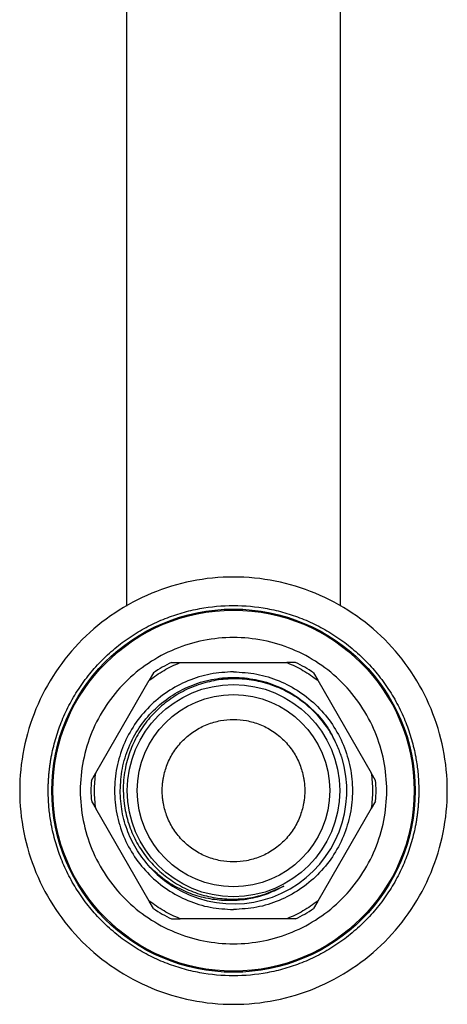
# Model space of a CAD drawing. Header units: millimetres. Extents: x 39 to 183, y 13 to 289.
# Tile 1 of 9: x 39 to 59, y 13 to 59. Entities that reach past the tile are written whole.
import ezdxf

# ---------------------------------------------------------------- set-up
doc = ezdxf.new("R2010")
doc.units = ezdxf.units.MM

msp = doc.modelspace()

# ---------------------------------------------------------------- linework, layer by layer
at = {"color": 7, "linetype": 'Continuous', "lineweight": 25}
for p, q in [((43.952, 67.893), (43.952, 31.564)), ((53.952, 31.584), (53.952, 67.893)), ((46.046, 28.926), (46.452, 28.926)), ((46.452, 28.926), (51.452, 28.926)), ((51.858, 28.926), (51.452, 28.926)), ((45.209, 28.442), (45.006, 28.091)), ((52.695, 28.442), (52.898, 28.091)), ((42.506, 23.761), (45.006, 28.091)), ((52.898, 28.091), (55.398, 23.761)), ((42.303, 23.409), (42.506, 23.761)), ((55.601, 23.409), (55.398, 23.761)), ((42.303, 22.442), (42.506, 22.091)), ((55.601, 22.442), (55.398, 22.091)), ((45.006, 17.761), (42.506, 22.091)), ((55.398, 22.091), (52.898, 17.761)), ((45.209, 17.409), (45.006, 17.761)), ((52.898, 17.761), (52.695, 17.409)), ((46.046, 16.926), (46.452, 16.926)), ((51.452, 16.926), (46.452, 16.926)), ((51.858, 16.926), (51.452, 16.926))]:
    msp.add_line(p, q, dxfattribs=at)
for radius in [8.5, 8.45, 4.967, 4.5]:
    msp.add_circle((48.952, 22.926), radius, dxfattribs=at)
for radius, start, end in [(6.667, 115.8419, 124.1581), (6.667, 55.8419, 64.1581), (5.3, 222.6762, 17.3242), (6.667, 175.8419, 184.1581), (6.667, 355.8419, 4.1581), (6.667, 235.8419, 244.1581), (6.667, 295.8419, 304.1581)]:
    msp.add_arc((48.952, 22.926), radius, start, end, dxfattribs=at)
for points, knots in [([(58.952, 22.926), (58.952, 23.58), (58.888, 24.235), (58.632, 25.518), (58.441, 26.148), (57.94, 27.357), (57.63, 27.937), (56.903, 29.026), (56.486, 29.534), (55.56, 30.46), (55.052, 30.877), (53.964, 31.604), (53.384, 31.914), (52.174, 32.415), (51.545, 32.606), (50.261, 32.861), (49.607, 32.926), (48.298, 32.926), (47.643, 32.861), (46.359, 32.606), (45.73, 32.415), (44.521, 31.914), (43.941, 31.604), (42.852, 30.877), (42.344, 30.46), (41.418, 29.534), (41.001, 29.026), (40.274, 27.937), (39.964, 27.357), (39.463, 26.148), (39.272, 25.518), (39.017, 24.235), (38.952, 23.58), (38.952, 22.926)], [0, 0, 0, 0, 0.0625, 0.0625, 0.125, 0.125, 0.1875, 0.1875, 0.25, 0.25, 0.3125, 0.3125, 0.375, 0.375, 0.4375, 0.4375, 0.5, 0.5, 0.5625, 0.5625, 0.625, 0.625, 0.6875, 0.6875, 0.75, 0.75, 0.8125, 0.8125, 0.875, 0.875, 0.9375, 0.9375, 1, 1, 1, 1]), ([(40.285, 22.926), (40.286, 22.984), (40.286, 23.102), (40.292, 23.278), (40.301, 23.454), (40.313, 23.63), (40.329, 23.805), (40.349, 23.98), (40.372, 24.155), (40.399, 24.329), (40.468, 24.721), (40.61, 25.324), (40.885, 26.132), (41.243, 26.919), (41.689, 27.681), (42.213, 28.4), (42.813, 29.065), (43.478, 29.665), (44.196, 30.189), (44.959, 30.634), (45.746, 30.993), (46.553, 31.268), (47.614, 31.518), (48.952, 31.641), (50.29, 31.518), (51.351, 31.268), (52.158, 30.993), (52.946, 30.634), (53.708, 30.189), (54.426, 29.665), (55.091, 29.065), (55.691, 28.4), (56.215, 27.682), (56.661, 26.919), (57.019, 26.132), (57.295, 25.324), (57.447, 24.675), (57.528, 24.19), (57.569, 23.875), (57.597, 23.56), (57.615, 23.243), (57.618, 23.032), (57.619, 22.926)], [0, 0, 0, 0, 0.0064866, 0.012964, 0.0194348, 0.0259018, 0.0323676, 0.0388349, 0.0453063, 0.0517847, 0.0582726, 0.0891447, 0.1200233, 0.1521823, 0.1843477, 0.217191, 0.2500408, 0.2828841, 0.3157339, 0.3478929, 0.3800584, 0.4109305, 0.441809, 0.5000011, 0.5581932, 0.5890653, 0.6199439, 0.6521028, 0.6842683, 0.7171115, 0.7499614, 0.7828047, 0.8156545, 0.8478135, 0.8799789, 0.9108511, 0.9417296, 0.9533983, 0.9650441, 0.9766825, 0.9883292, 1, 1, 1, 1]), ([(56.119, 22.926), (56.119, 23.395), (56.073, 23.864), (55.89, 24.784), (55.753, 25.235), (55.394, 26.102), (55.172, 26.517), (54.65, 27.297), (54.351, 27.662), (53.688, 28.325), (53.324, 28.624), (52.544, 29.145), (52.128, 29.367), (51.261, 29.726), (50.81, 29.863), (49.89, 30.046), (49.421, 30.092), (48.483, 30.092), (48.014, 30.046), (47.094, 29.863), (46.643, 29.726), (45.776, 29.367), (45.361, 29.145), (44.58, 28.624), (44.216, 28.325), (43.553, 27.662), (43.254, 27.297), (42.733, 26.517), (42.51, 26.102), (42.151, 25.235), (42.015, 24.784), (41.832, 23.864), (41.785, 23.395), (41.785, 22.926)], [0, 0, 0, 0, 0.0625, 0.0625, 0.125, 0.125, 0.1875, 0.1875, 0.25, 0.25, 0.3125, 0.3125, 0.375, 0.375, 0.4375, 0.4375, 0.5, 0.5, 0.5625, 0.5625, 0.625, 0.625, 0.6875, 0.6875, 0.75, 0.75, 0.8125, 0.8125, 0.875, 0.875, 0.9375, 0.9375, 1, 1, 1, 1]), ([(43.652, 22.926), (43.672, 23.273), (43.711, 23.966), (44.026, 24.967), (44.516, 25.889), (45.18, 26.697), (45.989, 27.361), (46.911, 27.854), (47.911, 28.157), (48.952, 28.26), (49.993, 28.157), (50.993, 27.854), (51.917, 27.361), (52.719, 26.695), (53.323, 25.993), (53.575, 25.482), (53.673, 25.282)], [0, 0, 0, 0, 0.073305, 0.14661, 0.219915, 0.293221, 0.366526, 0.439831, 0.513136, 0.586441, 0.659746, 0.733051, 0.806356, 0.879662, 0.952967, 1, 1, 1, 1]), ([(54.011, 24.504), (53.942, 24.694), (53.774, 25.164), (53.377, 25.857), (52.821, 26.552), (52.151, 27.141), (51.394, 27.614), (50.565, 27.949), (49.693, 28.141), (48.805, 28.182), (47.929, 28.076), (47.083, 27.823), (46.292, 27.432), (45.574, 26.913), (44.956, 26.278), (44.455, 25.552), (44.086, 24.754), (43.845, 23.874), (43.775, 23.05), (43.832, 22.235), (43.994, 21.473), (44.315, 20.67), (44.764, 19.929), (45.333, 19.277), (46.002, 18.725), (46.757, 18.296), (47.571, 18), (48.422, 17.847), (49.278, 17.839), (50.27, 17.988), (50.92, 18.281), (51.312, 18.458)], [0, 0, 0, 0, 0.0240029, 0.059043, 0.094082, 0.1291264, 0.1641698, 0.1993912, 0.2346144, 0.269457, 0.3042967, 0.3387125, 0.3735648, 0.4084162, 0.4432417, 0.4780684, 0.5125064, 0.5469419, 0.5857619, 0.6097672, 0.6436392, 0.6777014, 0.7117633, 0.745801, 0.7798373, 0.8140341, 0.8482329, 0.882082, 0.915928, 0.9493248, 1, 1, 1, 1]), ([(45.619, 22.926), (45.619, 22.96), (45.62, 23.027), (45.624, 23.129), (45.632, 23.23), (45.643, 23.331), (45.657, 23.432), (45.686, 23.605), (45.743, 23.848), (45.849, 24.159), (45.987, 24.462), (46.216, 24.854), (46.578, 25.3), (47.111, 25.732), (47.709, 26.042), (48.33, 26.221), (48.952, 26.278), (49.574, 26.221), (50.195, 26.042), (50.793, 25.732), (51.326, 25.3), (51.688, 24.854), (51.917, 24.462), (52.055, 24.159), (52.161, 23.848), (52.226, 23.572), (52.263, 23.332), (52.282, 23.129), (52.284, 22.993), (52.285, 22.926)], [0, 0, 0, 0, 0.009731, 0.019445, 0.029151, 0.038858, 0.048575, 0.05831, 0.089198, 0.120102, 0.152278, 0.18447, 0.250119, 0.315768, 0.380053, 0.441772, 0.500003, 0.558234, 0.619953, 0.684238, 0.749888, 0.815537, 0.847712, 0.879904, 0.910792, 0.941696, 0.961139, 0.98055, 1, 1, 1, 1]), ([(38.952, 22.926), (38.952, 22.271), (39.017, 21.617), (39.272, 20.333), (39.463, 19.703), (39.964, 18.494), (40.274, 17.914), (41.001, 16.826), (41.418, 16.317), (42.344, 15.392), (42.852, 14.975), (43.941, 14.247), (44.521, 13.937), (45.73, 13.436), (46.359, 13.245), (47.643, 12.99), (48.298, 12.926), (49.607, 12.926), (50.261, 12.99), (51.545, 13.245), (52.174, 13.436), (53.384, 13.937), (53.964, 14.247), (55.052, 14.975), (55.56, 15.392), (56.486, 16.317), (56.903, 16.826), (57.63, 17.914), (57.94, 18.494), (58.441, 19.703), (58.632, 20.333), (58.888, 21.617), (58.952, 22.271), (58.952, 22.926)], [0, 0, 0, 0, 0.0625, 0.0625, 0.125, 0.125, 0.1875, 0.1875, 0.25, 0.25, 0.3125, 0.3125, 0.375, 0.375, 0.4375, 0.4375, 0.5, 0.5, 0.5625, 0.5625, 0.625, 0.625, 0.6875, 0.6875, 0.75, 0.75, 0.8125, 0.8125, 0.875, 0.875, 0.9375, 0.9375, 1, 1, 1, 1]), ([(57.619, 22.926), (57.618, 22.867), (57.618, 22.749), (57.612, 22.573), (57.603, 22.397), (57.591, 22.221), (57.575, 22.046), (57.555, 21.871), (57.532, 21.697), (57.505, 21.522), (57.437, 21.131), (57.295, 20.527), (57.019, 19.72), (56.661, 18.932), (56.215, 18.17), (55.691, 17.451), (55.091, 16.787), (54.426, 16.187), (53.708, 15.663), (52.946, 15.217), (52.158, 14.859), (51.351, 14.583), (50.29, 14.333), (48.952, 14.21), (47.614, 14.333), (46.554, 14.583), (45.746, 14.859), (44.959, 15.217), (44.196, 15.663), (43.478, 16.187), (42.813, 16.787), (42.213, 17.451), (41.689, 18.17), (41.243, 18.932), (40.885, 19.719), (40.61, 20.527), (40.457, 21.176), (40.376, 21.661), (40.336, 21.976), (40.307, 22.292), (40.289, 22.608), (40.287, 22.82), (40.285, 22.926)], [0, 0, 0, 0, 0.0064866, 0.012964, 0.0194348, 0.0259018, 0.0323676, 0.0388349, 0.0453063, 0.0517847, 0.0582726, 0.0891447, 0.1200233, 0.1521823, 0.1843477, 0.217191, 0.2500408, 0.2828841, 0.3157339, 0.3478929, 0.3800584, 0.4109305, 0.441809, 0.5000011, 0.5581932, 0.5890653, 0.6199439, 0.6521028, 0.6842683, 0.7171115, 0.7499614, 0.7828047, 0.8156545, 0.8478135, 0.8799789, 0.9108511, 0.9417296, 0.9533983, 0.9650441, 0.9766825, 0.9883292, 1, 1, 1, 1]), ([(41.785, 22.926), (41.785, 22.457), (41.832, 21.988), (42.015, 21.067), (42.151, 20.616), (42.51, 19.75), (42.733, 19.334), (43.254, 18.554), (43.553, 18.19), (44.216, 17.526), (44.58, 17.227), (45.361, 16.706), (45.776, 16.484), (46.643, 16.125), (47.094, 15.988), (48.014, 15.805), (48.483, 15.759), (49.421, 15.759), (49.89, 15.805), (50.81, 15.988), (51.261, 16.125), (52.128, 16.484), (52.544, 16.706), (53.324, 17.227), (53.688, 17.526), (54.351, 18.19), (54.65, 18.554), (55.172, 19.334), (55.394, 19.75), (55.753, 20.616), (55.89, 21.067), (56.073, 21.988), (56.119, 22.457), (56.119, 22.926)], [0, 0, 0, 0, 0.0625, 0.0625, 0.125, 0.125, 0.1875, 0.1875, 0.25, 0.25, 0.3125, 0.3125, 0.375, 0.375, 0.4375, 0.4375, 0.5, 0.5, 0.5625, 0.5625, 0.625, 0.625, 0.6875, 0.6875, 0.75, 0.75, 0.8125, 0.8125, 0.875, 0.875, 0.9375, 0.9375, 1, 1, 1, 1]), ([(52.285, 22.926), (52.285, 22.892), (52.285, 22.824), (52.28, 22.722), (52.272, 22.621), (52.261, 22.52), (52.247, 22.419), (52.218, 22.246), (52.161, 22.003), (52.055, 21.693), (51.917, 21.39), (51.688, 20.998), (51.326, 20.552), (50.793, 20.119), (50.195, 19.809), (49.574, 19.631), (48.952, 19.574), (48.33, 19.631), (47.709, 19.809), (47.111, 20.119), (46.578, 20.552), (46.216, 20.998), (45.987, 21.39), (45.849, 21.692), (45.743, 22.003), (45.678, 22.279), (45.642, 22.52), (45.622, 22.722), (45.62, 22.858), (45.619, 22.926)], [0, 0, 0, 0, 0.009731, 0.019445, 0.029151, 0.038858, 0.048575, 0.05831, 0.089198, 0.120102, 0.152278, 0.18447, 0.250119, 0.315768, 0.380053, 0.441772, 0.500003, 0.558234, 0.619953, 0.684238, 0.749888, 0.815537, 0.847712, 0.879904, 0.910792, 0.941696, 0.961139, 0.98055, 1, 1, 1, 1]), ([(51.312, 18.458), (51.065, 18.33), (50.57, 18.076), (49.759, 17.853), (48.92, 17.757), (48.071, 17.801), (47.236, 17.984), (46.439, 18.304), (45.694, 18.747), (45.269, 19.137), (45.056, 19.333)], [0, 0, 0, 0, 0.122397, 0.245539, 0.369423, 0.494051, 0.619423, 0.745538, 0.872397, 1, 1, 1, 1])]:
    msp.add_open_spline(points, degree=3, knots=knots, dxfattribs=at)
for points in [[(45.006, 28.091), (45.233, 28.253), (45.689, 28.578), (46.198, 28.81), (46.452, 28.926)], [(51.452, 28.926), (51.707, 28.81), (52.216, 28.578), (52.671, 28.253), (52.898, 28.091)], [(48.952, 28.488), (48.588, 28.468), (47.86, 28.426), (46.81, 28.095), (45.842, 27.581), (44.993, 26.884), (44.297, 26.036), (43.78, 25.068), (43.461, 24.018), (43.354, 22.926), (43.461, 21.833), (43.78, 20.783), (44.297, 19.815), (44.993, 18.967), (45.842, 18.27), (46.81, 17.756), (47.86, 17.425), (48.588, 17.384), (48.952, 17.363)], [(48.952, 28.488), (49.316, 28.468), (50.044, 28.426), (51.095, 28.095), (52.062, 27.581), (52.911, 26.884), (53.607, 26.036), (54.124, 25.068), (54.443, 24.018), (54.551, 22.926), (54.443, 21.833), (54.124, 20.783), (53.607, 19.815), (52.911, 18.967), (52.062, 18.27), (51.095, 17.756), (50.044, 17.425), (49.316, 17.384), (48.952, 17.363)], [(42.506, 22.091), (42.479, 22.369), (42.425, 22.926), (42.479, 23.482), (42.506, 23.761)], [(55.398, 23.761), (55.425, 23.482), (55.479, 22.926), (55.425, 22.369), (55.398, 22.091)], [(45.056, 19.333), (44.845, 19.587), (44.425, 20.095), (43.991, 20.987), (43.705, 21.938), (43.67, 22.597), (43.652, 22.926)], [(46.452, 16.926), (46.198, 17.041), (45.689, 17.273), (45.233, 17.598), (45.006, 17.761)], [(52.898, 17.761), (52.671, 17.598), (52.216, 17.273), (51.707, 17.041), (51.452, 16.926)]]:
    msp.add_open_spline(points, degree=3, dxfattribs=at)

doc.saveas('drawing.dxf')
